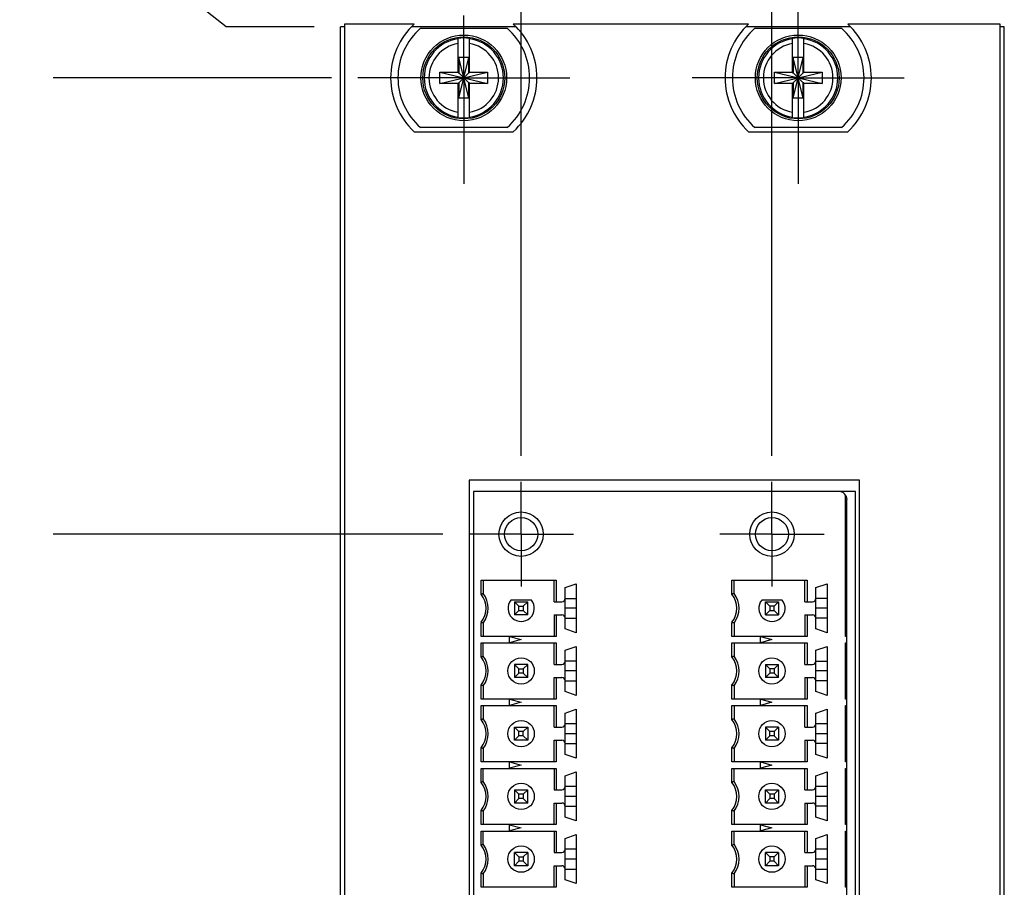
# Model space of a CAD drawing. Header units: inches. Extents: x 0.2 to 16.8, y 0.1 to 10.8.
# Tile 6 of 16: x 2.6 to 5, y 6.1 to 8.2. Entities that reach past the tile are written whole.
import ezdxf

# ---------------------------------------------------------------- set-up
doc = ezdxf.new("R2010")
doc.units = ezdxf.units.IN
doc.header["$LTSCALE"] = 0.935
doc.header["$MEASUREMENT"] = 0
doc.linetypes.add('CENTER', pattern=[0.6, 0.375, -0.075, 0.075, -0.075])
doc.layers.get('0').update_dxf_attribs({"linetype": 'CONTINUOUS'})
doc.layers.add('DEFAULT_1', color=7, linetype='CENTER')
doc.layers.add('DIMENSIONS', color=7, linetype='CONTINUOUS')
doc.styles.get("Standard").update_dxf_attribs({"font": 'txt', "width": 0.8})
doc.dimstyles.new('DIMSTYLE_2', dxfattribs={"dimtxt": 0.125, "dimasz": 0.18, "dimexe": 0.18, "dimexo": 0.0625, "dimgap": 0.09, "dimtad": 0, "dimtih": 1, "dimtoh": 1, "dimdec": 3, "dimzin": 4, "dimdsep": 46, "dimtxsty": 'STANDARD', "dimblk": '_FILLED', "dimblk1": '_FILLED', "dimblk2": '_FILLED', "dimcen": 0.09, "dimadec": 0, "dimazin": 0, "dimtp": 0.001, "dimtm": 0.001, "dimtfac": 1, "dimtdec": 3, "dimtofl": 0, "dimtmove": 0, "dimatfit": 3, "dimldrblk": '_FILLED', "dimfxl": 1, "dimtolj": 1, "dimtzin": 4, "dimarcsym": 0})

# ---------------------------------------------------------------- blocks, each defined once
blk = doc.blocks.new('*D2')
at = {"layer": 'DIMENSIONS', "color": 2, "linetype": 'CONTINUOUS'}
for p, q in [((2.9309, 8.2671), (2.6752, 8.2671)), ((3.0889, 8.142), (2.9309, 8.2671)), ((3.3002, 8.142), (3.0889, 8.142))]:
    blk.add_line(p, q, dxfattribs=at)
at = {"layer": 'DIMENSIONS', "color": 2, "linetype": 'CONTINUOUS', "width": 0.8}
for s, p in [('[', (2.1127, 8.2046)), (']', (2.5127, 8.2046)), ('.122', (1.5877, 8.2046)), ('3.1', (2.2127, 8.2046))]:
    blk.add_text(s, height=0.125, dxfattribs=at).set_placement(p)
blk = doc.blocks.new('_FILLED')
at = {"color": 0, "linetype": 'BYBLOCK'}
blk.add_solid([(0, 0), (-1, 0.174), (-1, -0.174)], dxfattribs=at)
blk = doc.blocks.new('*D3')
at = {"layer": 'DIMENSIONS', "color": 2, "linetype": 'CONTINUOUS'}
blk.add_line((3.6074, 6.9286), (2.6752, 6.9286), dxfattribs=at)
at = {"layer": 'DIMENSIONS', "color": 2, "linetype": 'CONTINUOUS', "width": 0.8}
for s, p in [('[', (1.9127, 6.8661)), (']', (2.5127, 6.8661)), ('2X -', (0.8877, 6.8661)), ('1.091', (1.2877, 6.8661)), ('27.72', (2.0127, 6.8661))]:
    blk.add_text(s, height=0.125, dxfattribs=at).set_placement(p)
blk = doc.blocks.new('*D4')
at = {"layer": 'DIMENSIONS', "color": 2, "linetype": 'CONTINUOUS'}
blk.add_line((3.3602, 3.202), (2.6752, 3.202), dxfattribs=at)
at = {"layer": 'DIMENSIONS', "color": 2, "linetype": 'CONTINUOUS', "width": 0.8}
for s, p in [('[', (1.8127, 3.1395)), (']', (2.5127, 3.1395)), ('2X -', (0.7877, 3.1395)), ('4.818', (1.1877, 3.1395)), ('122.38', (1.9127, 3.1395))]:
    blk.add_text(s, height=0.125, dxfattribs=at).set_placement(p)
blk = doc.blocks.new('*D5')
at = {"layer": 'DIMENSIONS', "color": 2, "linetype": 'CONTINUOUS'}
blk.add_line((3.6074, 4.3243), (2.6752, 4.3243), dxfattribs=at)
at = {"layer": 'DIMENSIONS', "color": 2, "linetype": 'CONTINUOUS', "width": 0.8}
for s, p in [('2X -', (0.8877, 4.2618)), ('3.696', (1.2877, 4.2618)), ('[', (1.9127, 4.2618)), ('93.87', (2.0127, 4.2618)), (']', (2.5127, 4.2618))]:
    blk.add_text(s, height=0.125, dxfattribs=at).set_placement(p)
blk = doc.blocks.new('*D6')
at = {"layer": 'DIMENSIONS', "color": 2, "linetype": 'CONTINUOUS'}
blk.add_line((3.3415, 8.02), (2.6752, 8.02), dxfattribs=at)
at = {"layer": 'DIMENSIONS', "color": 2, "linetype": 'CONTINUOUS', "width": 0.8}
for s, p in [('2X ', (1.4877, 7.9575)), ('.000', (1.7877, 7.9575)), ('[', (2.3127, 7.9575)), ('0', (2.4127, 7.9575)), (']', (2.5127, 7.9575))]:
    blk.add_text(s, height=0.125, dxfattribs=at).set_placement(p)
blk = doc.blocks.new('*D10')
at = {"layer": 'DIMENSIONS', "color": 2, "linetype": 'CONTINUOUS'}
for p, q in [((3.9599, 8.6077), (3.9599, 8.8363)), ((3.7949, 8.4254), (3.9599, 8.6077)), ((3.7949, 7.1161), (3.7949, 8.4254))]:
    blk.add_line(p, q, dxfattribs=at)
at = {"layer": 'DIMENSIONS', "color": 2, "linetype": 'CONTINUOUS', "width": 0.8}
for s, p in [(']', (4.0224, 10.2238)), ('3.48', (4.0224, 9.8238)), ('[', (4.0224, 9.7238)), ('.137', (4.0224, 9.1988)), ('2X ', (4.0224, 8.8988))]:
    blk.add_text(s, height=0.125, rotation=90, dxfattribs=at).set_placement(p)
blk = doc.blocks.new('*D11')
at = {"layer": 'DIMENSIONS', "color": 2, "linetype": 'CONTINUOUS'}
for p, q in [((4.2454, 8.6359), (4.2454, 8.8363)), ((4.3949, 8.457), (4.2454, 8.6359)), ((4.3949, 7.1161), (4.3949, 8.457))]:
    blk.add_line(p, q, dxfattribs=at)
at = {"layer": 'DIMENSIONS', "color": 2, "linetype": 'CONTINUOUS', "width": 0.8}
for s, p in [(']', (4.3079, 10.3238)), ('18.72', (4.3079, 9.8238)), ('[', (4.3079, 9.7238)), ('.737', (4.3079, 9.1988)), ('2X ', (4.3079, 8.8988))]:
    blk.add_text(s, height=0.125, rotation=90, dxfattribs=at).set_placement(p)

msp = doc.modelspace()

# ---------------------------------------------------------------- linework, layer by layer
at = {"color": 7, "linetype": 'CONTINUOUS'}
for p, q in [((3.3627, 3.007), (3.3627, 8.142)), ((3.3727, 8.142), (3.3627, 8.142)), ((3.3727, 8.1488), (3.3727, 4.0388)), ((3.5392, 8.1488), (3.3727, 8.1488)), ((3.782, 8.142), (3.5334, 8.142)), ((3.554, 8.1385), (3.7615, 8.1385)), ((4.3392, 8.1488), (3.7762, 8.1488)), ((4.582, 8.142), (4.3334, 8.142)), ((4.354, 8.1385), (4.5615, 8.1385)), ((4.9407, 8.1488), (4.5762, 8.1488)), ((4.9407, 3.1018), (4.9407, 8.1488)), ((4.9507, 8.142), (4.9407, 8.142)), ((4.9507, 3.075), (4.9507, 8.142)), ((3.644, 8.0317), (3.644, 8.1146)), ((3.6715, 8.0317), (3.6715, 8.1146)), ((4.444, 8.0317), (4.444, 8.1146)), ((4.4715, 8.0317), (4.4715, 8.1146)), ((3.646, 7.9715), (3.6695, 8.0685)), ((3.646, 8.0685), (3.646, 8.0317)), ((3.6695, 7.9715), (3.646, 8.0685)), ((3.6695, 8.0685), (3.646, 8.0685)), ((3.6695, 8.0317), (3.6695, 8.0685)), ((4.446, 7.9715), (4.4695, 8.0685)), ((4.446, 8.0685), (4.446, 8.0317)), ((4.4695, 7.9715), (4.446, 8.0685)), ((4.4695, 8.0685), (4.446, 8.0685)), ((4.4695, 8.0317), (4.4695, 8.0685)), ((3.6007, 8.0062), (3.6007, 8.0338)), ((3.6007, 8.0338), (3.7148, 8.0062)), ((3.6007, 8.0062), (3.7148, 8.0338)), ((3.6007, 8.0338), (3.644, 8.0338)), ((3.6715, 8.0338), (3.7148, 8.0338)), ((3.7148, 8.0338), (3.7148, 8.0062)), ((4.4007, 8.0062), (4.4007, 8.0338)), ((4.4007, 8.0062), (4.5148, 8.0338)), ((4.4007, 8.0338), (4.444, 8.0338)), ((4.4007, 8.0338), (4.5148, 8.0062)), ((4.4715, 8.0338), (4.5148, 8.0338)), ((4.5148, 8.0338), (4.5148, 8.0062)), ((3.644, 8.0317), (3.646, 8.0317)), ((3.644, 7.9253), (3.644, 8.0083)), ((3.644, 8.0083), (3.646, 8.0083)), ((3.646, 8.0083), (3.6695, 8.0317)), ((3.6695, 8.0083), (3.646, 8.0317)), ((3.646, 8.0083), (3.646, 7.9715)), ((3.6715, 8.0317), (3.6695, 8.0317)), ((3.6695, 7.9715), (3.6695, 8.0083)), ((3.6715, 8.0083), (3.6695, 8.0083)), ((3.6715, 7.9253), (3.6715, 8.0083)), ((4.444, 8.0317), (4.446, 8.0317)), ((4.444, 7.9253), (4.444, 8.0083)), ((4.444, 8.0083), (4.446, 8.0083)), ((4.446, 8.0083), (4.4695, 8.0317)), ((4.4695, 8.0083), (4.446, 8.0317)), ((4.446, 8.0083), (4.446, 7.9715)), ((4.4715, 8.0317), (4.4695, 8.0317)), ((4.4695, 7.9715), (4.4695, 8.0083)), ((4.4715, 8.0083), (4.4695, 8.0083)), ((4.4715, 7.9253), (4.4715, 8.0083)), ((3.644, 8.0062), (3.6007, 8.0062)), ((3.7148, 8.0062), (3.6715, 8.0062)), ((4.444, 8.0062), (4.4007, 8.0062)), ((4.5148, 8.0062), (4.4715, 8.0062)), ((3.6695, 7.9715), (3.646, 7.9715)), ((4.4695, 7.9715), (4.446, 7.9715)), ((3.5392, 7.8912), (3.7762, 7.8912)), ((3.7615, 7.9015), (3.554, 7.9015)), ((4.3392, 7.8912), (4.5762, 7.8912)), ((4.5615, 7.9015), (4.354, 7.9015)), ((3.6707, 7.0578), (3.6707, 4.2088)), ((4.6047, 7.0578), (3.6707, 7.0578)), ((4.6047, 4.2088), (4.6047, 7.0578)), ((3.6807, 7.031), (3.6807, 4.2088)), ((4.5947, 7.031), (3.6807, 7.031)), ((4.5947, 4.2088), (4.5947, 7.031)), ((4.5744, 4.2416), (4.5744, 7.0113)), ((4.5744, 7.0113), (4.5744, 7.0113)), ((3.6991, 6.7851), (3.6991, 6.8186)), ((3.6991, 6.8186), (3.8789, 6.8186)), ((3.7044, 6.8186), (3.7044, 6.7869)), ((3.8737, 6.7672), (3.8737, 6.8186)), ((3.8789, 6.8186), (3.8789, 6.7672)), ((3.9, 6.8009), (3.9268, 6.8101)), ((3.9268, 6.8101), (3.9268, 6.6928)), ((4.2991, 6.7851), (4.2991, 6.8186)), ((4.2991, 6.8186), (4.4789, 6.8186)), ((4.3044, 6.7869), (4.3044, 6.8186)), ((4.4737, 6.7672), (4.4737, 6.8186)), ((4.4789, 6.8186), (4.4789, 6.7672)), ((4.5, 6.8009), (4.5268, 6.8101)), ((4.5268, 6.8101), (4.5268, 6.6928)), ((3.9, 6.7021), (3.9, 6.8009)), ((4.5, 6.7021), (4.5, 6.8009)), ((3.8195, 6.7711), (3.7703, 6.7711)), ((3.7792, 6.7672), (3.7792, 6.7357)), ((3.7792, 6.7672), (3.7897, 6.7567)), ((3.7792, 6.7672), (3.8107, 6.7672)), ((3.8107, 6.7672), (3.8001, 6.7567)), ((3.8107, 6.7357), (3.8107, 6.7672)), ((3.8737, 6.7672), (3.8922, 6.7672)), ((4.4195, 6.7711), (4.3703, 6.7711)), ((4.3792, 6.7357), (4.3792, 6.7672)), ((4.3897, 6.7567), (4.3792, 6.7672)), ((4.3792, 6.7672), (4.4107, 6.7672)), ((4.4107, 6.7672), (4.4001, 6.7567)), ((4.4107, 6.7672), (4.4107, 6.7357)), ((4.4737, 6.7672), (4.4922, 6.7672)), ((3.7792, 6.7357), (3.7897, 6.7463)), ((3.7897, 6.7463), (3.7897, 6.7567)), ((3.7897, 6.7567), (3.8001, 6.7567)), ((3.7897, 6.7463), (3.8001, 6.7463)), ((3.8001, 6.7567), (3.8001, 6.7463)), ((3.8001, 6.7463), (3.8107, 6.7357)), ((4.3897, 6.7463), (4.3792, 6.7357)), ((4.3897, 6.7567), (4.3897, 6.7463)), ((4.4001, 6.7567), (4.3897, 6.7567)), ((4.3897, 6.7463), (4.4001, 6.7463)), ((4.4001, 6.7463), (4.4001, 6.7567)), ((4.4107, 6.7357), (4.4001, 6.7463)), ((3.6991, 6.6843), (3.6991, 6.7178)), ((3.7044, 6.716), (3.7044, 6.6843)), ((3.8107, 6.7357), (3.7792, 6.7357)), ((3.8737, 6.7357), (3.8737, 6.6843)), ((3.8737, 6.7357), (3.8922, 6.7357)), ((3.8789, 6.7357), (3.8789, 6.6843)), ((4.2991, 6.6843), (4.2991, 6.7178)), ((4.3044, 6.716), (4.3044, 6.6843)), ((4.3792, 6.7357), (4.4107, 6.7357)), ((4.4737, 6.7357), (4.4737, 6.6843)), ((4.4737, 6.7357), (4.4922, 6.7357)), ((4.4789, 6.7357), (4.4789, 6.6843)), ((3.9268, 6.6928), (3.9, 6.7021)), ((4.5268, 6.6928), (4.5, 6.7021)), ((3.8789, 6.6843), (3.6991, 6.6843)), ((3.6991, 6.6351), (3.6991, 6.6686)), ((3.6991, 6.6686), (3.8789, 6.6686)), ((3.7044, 6.6369), (3.7044, 6.6686)), ((3.7674, 6.6691), (3.7674, 6.6838)), ((3.7674, 6.6838), (3.7949, 6.6765)), ((3.7949, 6.6765), (3.7674, 6.6691)), ((3.8737, 6.6172), (3.8737, 6.6686)), ((3.8789, 6.6686), (3.8789, 6.6172)), ((4.4789, 6.6843), (4.2991, 6.6843)), ((4.2991, 6.6351), (4.2991, 6.6686)), ((4.2991, 6.6686), (4.4789, 6.6686)), ((4.3044, 6.6686), (4.3044, 6.6369)), ((4.3674, 6.6691), (4.3674, 6.6838)), ((4.3674, 6.6838), (4.3949, 6.6765)), ((4.3949, 6.6765), (4.3674, 6.6691)), ((4.4737, 6.6172), (4.4737, 6.6686)), ((4.4789, 6.6686), (4.4789, 6.6172)), ((4.5744, 6.6843), (4.5705, 6.6843)), ((4.5705, 6.6686), (4.5744, 6.6686)), ((3.9, 6.6509), (3.9268, 6.6601)), ((3.9, 6.5521), (3.9, 6.6509)), ((3.9268, 6.6601), (3.9268, 6.5428)), ((4.5, 6.6509), (4.5268, 6.6601)), ((4.5, 6.5521), (4.5, 6.6509)), ((4.5268, 6.6601), (4.5268, 6.5428)), ((3.7792, 6.6172), (3.7792, 6.5857)), ((3.7897, 6.6067), (3.7792, 6.6172)), ((3.8107, 6.6172), (3.7792, 6.6172)), ((3.7792, 6.5857), (3.7897, 6.5963)), ((3.7897, 6.5963), (3.7897, 6.6067)), ((3.7897, 6.6067), (3.8001, 6.6067)), ((3.8001, 6.5963), (3.7897, 6.5963)), ((3.8107, 6.6172), (3.8001, 6.6067)), ((3.8001, 6.6067), (3.8001, 6.5963)), ((3.8001, 6.5963), (3.8107, 6.5857)), ((3.8107, 6.5857), (3.8107, 6.6172)), ((3.8737, 6.6172), (3.8922, 6.6172)), ((4.3792, 6.6172), (4.3792, 6.5857)), ((4.3897, 6.6067), (4.3792, 6.6172)), ((4.3792, 6.6172), (4.4107, 6.6172)), ((4.3897, 6.5963), (4.3792, 6.5857)), ((4.3897, 6.6067), (4.3897, 6.5963)), ((4.4001, 6.6067), (4.3897, 6.6067)), ((4.4001, 6.5963), (4.3897, 6.5963)), ((4.4107, 6.6172), (4.4001, 6.6067)), ((4.4001, 6.6067), (4.4001, 6.5963)), ((4.4001, 6.5963), (4.4107, 6.5857)), ((4.4107, 6.5857), (4.4107, 6.6172)), ((4.4737, 6.6172), (4.4922, 6.6172)), ((3.8107, 6.5857), (3.7792, 6.5857)), ((3.8737, 6.5343), (3.8737, 6.5857)), ((3.8737, 6.5857), (3.8922, 6.5857)), ((3.8789, 6.5857), (3.8789, 6.5343)), ((4.4107, 6.5857), (4.3792, 6.5857)), ((4.4737, 6.5857), (4.4737, 6.5343)), ((4.4737, 6.5857), (4.4922, 6.5857)), ((4.4789, 6.5857), (4.4789, 6.5343)), ((3.6991, 6.5343), (3.6991, 6.5678)), ((3.7044, 6.566), (3.7044, 6.5343)), ((3.9268, 6.5428), (3.9, 6.5521)), ((4.2991, 6.5343), (4.2991, 6.5678)), ((4.3044, 6.566), (4.3044, 6.5343)), ((4.5268, 6.5428), (4.5, 6.5521)), ((3.8789, 6.5343), (3.6991, 6.5343)), ((3.7674, 6.5191), (3.7674, 6.5338)), ((3.7674, 6.5338), (3.7949, 6.5265)), ((3.7949, 6.5265), (3.7674, 6.5191)), ((4.4789, 6.5343), (4.2991, 6.5343)), ((4.3674, 6.5191), (4.3674, 6.5338)), ((4.3674, 6.5338), (4.3949, 6.5265)), ((4.3949, 6.5265), (4.3674, 6.5191)), ((4.5744, 6.5343), (4.5705, 6.5343)), ((3.6991, 6.4851), (3.6991, 6.5186)), ((3.6991, 6.5186), (3.8789, 6.5186)), ((3.7044, 6.5186), (3.7044, 6.4869)), ((3.8737, 6.4672), (3.8737, 6.5186)), ((3.8789, 6.5186), (3.8789, 6.4672)), ((3.9, 6.5009), (3.9268, 6.5101)), ((3.9, 6.4021), (3.9, 6.5009)), ((3.9268, 6.5101), (3.9268, 6.3928)), ((4.2991, 6.4851), (4.2991, 6.5186)), ((4.2991, 6.5186), (4.4789, 6.5186)), ((4.3044, 6.5186), (4.3044, 6.4869)), ((4.4737, 6.4672), (4.4737, 6.5186)), ((4.4789, 6.5186), (4.4789, 6.4672)), ((4.5, 6.5009), (4.5268, 6.5101)), ((4.5, 6.4021), (4.5, 6.5009)), ((4.5268, 6.5101), (4.5268, 6.3928)), ((4.5705, 6.5186), (4.5744, 6.5186)), ((3.7792, 6.4357), (3.7792, 6.4672)), ((3.7897, 6.4567), (3.7792, 6.4672)), ((3.7792, 6.4672), (3.8107, 6.4672)), ((3.7897, 6.4463), (3.7897, 6.4567)), ((3.8001, 6.4567), (3.7897, 6.4567)), ((3.8107, 6.4672), (3.8001, 6.4567)), ((3.8001, 6.4463), (3.8001, 6.4567)), ((3.8107, 6.4672), (3.8107, 6.4357)), ((3.8737, 6.4672), (3.8922, 6.4672)), ((4.3792, 6.4672), (4.3792, 6.4357)), ((4.4107, 6.4672), (4.3792, 6.4672)), ((4.3897, 6.4567), (4.3792, 6.4672)), ((4.3897, 6.4463), (4.3897, 6.4567)), ((4.4001, 6.4567), (4.3897, 6.4567)), ((4.4107, 6.4672), (4.4001, 6.4567)), ((4.4001, 6.4567), (4.4001, 6.4463)), ((4.4107, 6.4672), (4.4107, 6.4357)), ((4.4737, 6.4672), (4.4922, 6.4672)), ((3.7792, 6.4357), (3.7897, 6.4463)), ((3.8107, 6.4357), (3.7792, 6.4357)), ((3.8001, 6.4463), (3.7897, 6.4463)), ((3.8107, 6.4357), (3.8001, 6.4463)), ((3.8737, 6.3843), (3.8737, 6.4357)), ((3.8737, 6.4357), (3.8922, 6.4357)), ((3.8789, 6.4357), (3.8789, 6.3843)), ((4.3792, 6.4357), (4.3897, 6.4463)), ((4.4107, 6.4357), (4.3792, 6.4357)), ((4.4001, 6.4463), (4.3897, 6.4463)), ((4.4001, 6.4463), (4.4107, 6.4357)), ((4.4737, 6.4357), (4.4737, 6.3843)), ((4.4737, 6.4357), (4.4922, 6.4357)), ((4.4789, 6.4357), (4.4789, 6.3843)), ((3.6991, 6.3843), (3.6991, 6.4178)), ((3.7044, 6.416), (3.7044, 6.3843)), ((4.2991, 6.3843), (4.2991, 6.4178)), ((4.3044, 6.416), (4.3044, 6.3843)), ((3.8789, 6.3843), (3.6991, 6.3843)), ((3.7674, 6.3691), (3.7674, 6.3838)), ((3.7674, 6.3838), (3.7949, 6.3765)), ((3.9268, 6.3928), (3.9, 6.4021)), ((4.4789, 6.3843), (4.2991, 6.3843)), ((4.3674, 6.3691), (4.3674, 6.3838)), ((4.3674, 6.3838), (4.3949, 6.3765)), ((4.5268, 6.3928), (4.5, 6.4021)), ((4.5744, 6.3843), (4.5705, 6.3843)), ((3.6991, 6.3351), (3.6991, 6.3686)), ((3.6991, 6.3686), (3.8789, 6.3686)), ((3.7044, 6.3369), (3.7044, 6.3686)), ((3.7949, 6.3765), (3.7674, 6.3691)), ((3.8737, 6.3686), (3.8737, 6.3172)), ((3.8789, 6.3686), (3.8789, 6.3172)), ((3.9, 6.3509), (3.9268, 6.3601)), ((3.9268, 6.3601), (3.9268, 6.2428)), ((4.2991, 6.3351), (4.2991, 6.3686)), ((4.2991, 6.3686), (4.4789, 6.3686)), ((4.3044, 6.3369), (4.3044, 6.3686)), ((4.3949, 6.3765), (4.3674, 6.3691)), ((4.4737, 6.3172), (4.4737, 6.3686)), ((4.4789, 6.3686), (4.4789, 6.3172)), ((4.5, 6.3509), (4.5268, 6.3601)), ((4.5268, 6.3601), (4.5268, 6.2428)), ((4.5705, 6.3686), (4.5744, 6.3686)), ((3.9, 6.2521), (3.9, 6.3509)), ((4.5, 6.2521), (4.5, 6.3509)), ((3.7792, 6.3172), (3.7792, 6.2857)), ((3.7897, 6.3067), (3.7792, 6.3172)), ((3.7792, 6.3172), (3.8107, 6.3172)), ((3.8107, 6.3172), (3.8001, 6.3067)), ((3.8107, 6.2857), (3.8107, 6.3172)), ((3.8737, 6.3172), (3.8922, 6.3172)), ((4.3792, 6.2857), (4.3792, 6.3172)), ((4.3792, 6.3172), (4.4107, 6.3172)), ((4.3897, 6.3067), (4.3792, 6.3172)), ((4.4107, 6.3172), (4.4001, 6.3067)), ((4.4107, 6.3172), (4.4107, 6.2857)), ((4.4737, 6.3172), (4.4922, 6.3172)), ((3.7792, 6.2857), (3.7897, 6.2963)), ((3.7897, 6.2963), (3.7897, 6.3067)), ((3.8001, 6.3067), (3.7897, 6.3067)), ((3.8001, 6.2963), (3.7897, 6.2963)), ((3.8001, 6.3067), (3.8001, 6.2963)), ((3.8001, 6.2963), (3.8107, 6.2857)), ((4.3897, 6.2963), (4.3792, 6.2857)), ((4.3897, 6.3067), (4.3897, 6.2963)), ((4.4001, 6.3067), (4.3897, 6.3067)), ((4.4001, 6.2963), (4.3897, 6.2963)), ((4.4001, 6.3067), (4.4001, 6.2963)), ((4.4001, 6.2963), (4.4107, 6.2857)), ((3.6991, 6.2343), (3.6991, 6.2678)), ((3.7044, 6.266), (3.7044, 6.2343)), ((3.8107, 6.2857), (3.7792, 6.2857)), ((3.8737, 6.2343), (3.8737, 6.2857)), ((3.8737, 6.2857), (3.8922, 6.2857)), ((3.8789, 6.2857), (3.8789, 6.2343)), ((4.2991, 6.2343), (4.2991, 6.2678)), ((4.3044, 6.266), (4.3044, 6.2343)), ((4.4107, 6.2857), (4.3792, 6.2857)), ((4.4737, 6.2857), (4.4737, 6.2343)), ((4.4737, 6.2857), (4.4922, 6.2857)), ((4.4789, 6.2857), (4.4789, 6.2343)), ((3.9268, 6.2428), (3.9, 6.2521)), ((4.5268, 6.2428), (4.5, 6.2521)), ((3.8789, 6.2343), (3.6991, 6.2343)), ((3.6991, 6.1851), (3.6991, 6.2186)), ((3.6991, 6.2186), (3.8789, 6.2186)), ((3.7044, 6.1869), (3.7044, 6.2186)), ((3.7674, 6.2191), (3.7674, 6.2338)), ((3.7674, 6.2338), (3.7949, 6.2265)), ((3.7949, 6.2265), (3.7674, 6.2191)), ((3.8737, 6.2186), (3.8737, 6.1672)), ((3.8789, 6.2186), (3.8789, 6.1672)), ((4.4789, 6.2343), (4.2991, 6.2343)), ((4.2991, 6.1851), (4.2991, 6.2186)), ((4.2991, 6.2186), (4.4789, 6.2186)), ((4.3044, 6.1869), (4.3044, 6.2186)), ((4.3674, 6.2191), (4.3674, 6.2338)), ((4.3674, 6.2338), (4.3949, 6.2265)), ((4.3949, 6.2265), (4.3674, 6.2191)), ((4.4737, 6.1672), (4.4737, 6.2186)), ((4.4789, 6.2186), (4.4789, 6.1672)), ((4.5744, 6.2343), (4.5705, 6.2343)), ((4.5705, 6.2186), (4.5744, 6.2186)), ((3.9, 6.2009), (3.9268, 6.2101)), ((3.9, 6.1021), (3.9, 6.2009)), ((3.9268, 6.2101), (3.9268, 6.0928)), ((4.5, 6.2009), (4.5268, 6.2101)), ((4.5, 6.1021), (4.5, 6.2009)), ((4.5268, 6.2101), (4.5268, 6.0928)), ((3.7792, 6.1357), (3.7792, 6.1672)), ((3.7792, 6.1672), (3.7897, 6.1567)), ((3.8107, 6.1672), (3.7792, 6.1672)), ((3.7897, 6.1567), (3.7897, 6.1463)), ((3.7897, 6.1567), (3.8001, 6.1567)), ((3.8001, 6.1567), (3.8107, 6.1672)), ((3.8001, 6.1567), (3.8001, 6.1463)), ((3.8107, 6.1672), (3.8107, 6.1357)), ((3.8737, 6.1672), (3.8922, 6.1672)), ((4.3792, 6.1357), (4.3792, 6.1672)), ((4.4107, 6.1672), (4.3792, 6.1672)), ((4.3792, 6.1672), (4.3897, 6.1567)), ((4.3897, 6.1567), (4.3897, 6.1463)), ((4.4001, 6.1567), (4.3897, 6.1567)), ((4.4001, 6.1567), (4.4107, 6.1672)), ((4.4001, 6.1463), (4.4001, 6.1567)), ((4.4107, 6.1672), (4.4107, 6.1357)), ((4.4737, 6.1672), (4.4922, 6.1672)), ((3.7897, 6.1463), (3.7792, 6.1357)), ((3.8107, 6.1357), (3.7792, 6.1357)), ((3.8001, 6.1463), (3.7897, 6.1463)), ((3.8107, 6.1357), (3.8001, 6.1463)), ((3.8737, 6.0843), (3.8737, 6.1357)), ((3.8737, 6.1357), (3.8922, 6.1357)), ((3.8789, 6.1357), (3.8789, 6.0843)), ((4.3897, 6.1463), (4.3792, 6.1357)), ((4.4107, 6.1357), (4.3792, 6.1357)), ((4.4001, 6.1463), (4.3897, 6.1463)), ((4.4107, 6.1357), (4.4001, 6.1463)), ((4.4737, 6.1357), (4.4737, 6.0843)), ((4.4737, 6.1357), (4.4922, 6.1357)), ((4.4789, 6.1357), (4.4789, 6.0843)), ((3.6991, 6.0843), (3.6991, 6.1178)), ((3.7044, 6.116), (3.7044, 6.0843)), ((3.9268, 6.0928), (3.9, 6.1021)), ((4.2991, 6.0843), (4.2991, 6.1178)), ((4.3044, 6.116), (4.3044, 6.0843)), ((4.5268, 6.0928), (4.5, 6.1021)), ((3.8789, 6.0843), (3.6991, 6.0843)), ((4.4789, 6.0843), (4.2991, 6.0843)), ((4.5744, 6.0843), (4.5705, 6.0843))]:
    msp.add_line(p, q, dxfattribs=at)
at = {"color": 9, "linetype": 'CONTINUOUS'}
for p, q in [((4.5705, 6.6843), (4.5705, 7.0231)), ((3.9, 6.7751), (3.9268, 6.7751)), ((4.5268, 6.7751), (4.5, 6.7751)), ((3.9268, 6.7515), (3.9, 6.7515)), ((4.5268, 6.7515), (4.5, 6.7515)), ((3.9, 6.7278), (3.9268, 6.7278)), ((4.5268, 6.7278), (4.5, 6.7278)), ((4.5705, 6.5343), (4.5705, 6.6686)), ((3.9268, 6.6251), (3.9, 6.6251)), ((4.5, 6.6251), (4.5268, 6.6251)), ((3.9268, 6.6015), (3.9, 6.6015)), ((4.5268, 6.6015), (4.5, 6.6015)), ((3.9, 6.5778), (3.9268, 6.5778)), ((4.5268, 6.5778), (4.5, 6.5778)), ((4.5705, 6.3843), (4.5705, 6.5186)), ((3.9268, 6.4751), (3.9, 6.4751)), ((4.5268, 6.4751), (4.5, 6.4751)), ((3.9268, 6.4515), (3.9, 6.4515)), ((4.5268, 6.4515), (4.5, 6.4515)), ((3.9, 6.4278), (3.9268, 6.4278)), ((4.5268, 6.4278), (4.5, 6.4278)), ((4.5705, 6.2343), (4.5705, 6.3686)), ((3.9268, 6.3251), (3.9, 6.3251)), ((4.5268, 6.3251), (4.5, 6.3251)), ((3.9268, 6.3015), (3.9, 6.3015)), ((4.5268, 6.3015), (4.5, 6.3015)), ((3.9, 6.2778), (3.9268, 6.2778)), ((4.5268, 6.2778), (4.5, 6.2778)), ((4.5705, 6.0843), (4.5705, 6.2186)), ((3.9268, 6.1751), (3.9, 6.1751)), ((4.5268, 6.1751), (4.5, 6.1751)), ((3.9268, 6.1515), (3.9, 6.1515)), ((4.5268, 6.1515), (4.5, 6.1515)), ((3.9, 6.1278), (3.9268, 6.1278)), ((4.5, 6.1278), (4.5268, 6.1278))]:
    msp.add_line(p, q, dxfattribs=at)
at = {"color": 7, "linetype": 'CONTINUOUS'}
for centre, radius in [((3.6577, 8.02), 0.1025), ((3.6577, 8.02), 0.098), ((4.4577, 8.02), 0.1025), ((4.4577, 8.02), 0.098), ((3.7949, 6.9286), 0.0531), ((4.3949, 6.9286), 0.0531), ((3.7949, 6.9286), 0.0396), ((4.3949, 6.9286), 0.0396), ((3.7949, 6.6015), 0.0315), ((4.3949, 6.6015), 0.0315), ((3.7949, 6.4515), 0.0315), ((4.3949, 6.4515), 0.0315), ((3.7949, 6.3015), 0.0315), ((4.3949, 6.3015), 0.0315), ((3.7949, 6.1515), 0.0315), ((4.3949, 6.1515), 0.0315)]:
    msp.add_circle(centre, radius, dxfattribs=at)
for centre, radius, start, end in [((3.6577, 8.02), 0.175, 132.6208, 227.3792), ((3.6577, 8.02), 0.1575, 131.203, 228.797), ((3.6577, 8.02), 0.1575, 311.203, 48.797), ((3.6577, 8.02), 0.175, 312.6208, 47.3792), ((4.4577, 8.02), 0.175, 132.6208, 227.3792), ((4.4577, 8.02), 0.1575, 131.203, 228.797), ((4.4577, 8.02), 0.1575, 311.203, 48.797), ((4.4577, 8.02), 0.175, 312.6208, 47.3792), ((3.6577, 8.02), 0.0956, 81.7166, 98.2834), ((4.4577, 8.02), 0.0956, 81.7166, 98.2834), ((3.6577, 8.02), 0.0956, 261.7166, 278.2834), ((4.4577, 8.02), 0.0956, 261.7166, 278.2834), ((4.5548, 7.0113), 0.0197, 0.0062, 90), ((3.6571, 6.7515), 0.0538, 321.2958, 38.7042), ((3.6571, 6.7515), 0.0591, 323.1318, 36.8698), ((4.2571, 6.7515), 0.0538, 321.2958, 38.7042), ((4.2571, 6.7515), 0.0591, 323.1318, 36.8698), ((3.7949, 6.7515), 0.0315, 141.3178, 38.6822), ((3.8922, 6.7751), 0.00787, 270, 360), ((4.3949, 6.7515), 0.0315, 141.3178, 38.6822), ((4.4922, 6.7751), 0.00787, 270, 360), ((3.8922, 6.7278), 0.00787, 0, 90), ((4.4922, 6.7278), 0.00787, 0, 90), ((3.6571, 6.6015), 0.0538, 321.2958, 38.7042), ((3.6571, 6.6015), 0.0591, 323.1318, 36.8698), ((3.8922, 6.6251), 0.00787, 270, 360), ((4.2571, 6.6015), 0.0538, 321.2958, 38.7042), ((4.2571, 6.6015), 0.0591, 323.1318, 36.8698), ((4.4922, 6.6251), 0.00787, 270, 360), ((3.8922, 6.5778), 0.00787, 0, 90), ((4.4922, 6.5778), 0.00787, 0, 90), ((3.6571, 6.4515), 0.0538, 321.2958, 38.7042), ((3.6571, 6.4515), 0.0591, 323.1318, 36.8698), ((4.2571, 6.4515), 0.0538, 321.2958, 38.7042), ((4.2571, 6.4515), 0.0591, 323.1318, 36.8698), ((3.8922, 6.4751), 0.00787, 270, 360), ((4.4922, 6.4751), 0.00787, 270, 360), ((3.8922, 6.4278), 0.00787, 0, 90), ((4.4922, 6.4278), 0.00787, 0, 90), ((3.6571, 6.3015), 0.0591, 323.1318, 36.8698), ((4.2571, 6.3015), 0.0591, 323.1318, 36.8698), ((3.6571, 6.3015), 0.0538, 321.2958, 38.7042), ((3.8922, 6.3251), 0.00787, 270, 360), ((4.2571, 6.3015), 0.0538, 321.2958, 38.7042), ((4.4922, 6.3251), 0.00787, 270, 360), ((3.8922, 6.2778), 0.00787, 0, 90), ((4.4922, 6.2778), 0.00787, 0, 90), ((3.6571, 6.1515), 0.0538, 321.2958, 38.7042), ((3.6571, 6.1515), 0.0591, 323.1318, 36.8698), ((3.8922, 6.1751), 0.00787, 270, 360), ((4.2571, 6.1515), 0.0538, 321.2958, 38.7042), ((4.2571, 6.1515), 0.0591, 323.1318, 36.8698), ((4.4922, 6.1751), 0.00787, 270, 360), ((3.8922, 6.1278), 0.00787, 0, 90), ((4.4922, 6.1278), 0.00787, 0, 90)]:
    msp.add_arc(centre, radius, start, end, dxfattribs=at)
at = {"color": 9, "linetype": 'CONTINUOUS'}
for centre, radius, start, end in [((3.6577, 8.02), 0.0947, 98.3637, 261.6363), ((3.6577, 8.02), 0.0947, 278.3637, 81.6363), ((4.4577, 8.02), 0.0947, 98.3637, 261.6363), ((4.4577, 8.02), 0.0947, 278.3637, 81.6363), ((3.6577, 8.02), 0.0832, 99.5336, 260.4664), ((3.6577, 8.02), 0.0832, 279.5336, 80.4664), ((4.4577, 8.02), 0.0832, 99.5336, 260.4664), ((4.4577, 8.02), 0.0832, 279.5336, 80.4664)]:
    msp.add_arc(centre, radius, start, end, dxfattribs=at)
at = {"color": 7, "linetype": 'CONTINUOUS'}
for points, knots in [([(3.6991, 6.7851), (3.6997, 6.7853), (3.7008, 6.7857), (3.7026, 6.7863), (3.7038, 6.7867), (3.7044, 6.7869)], [0, 0, 0, 0, 0.333898, 0.667228, 1, 1, 1, 1]), ([(4.3044, 6.7869), (4.3038, 6.7867), (4.3026, 6.7863), (4.3008, 6.7857), (4.2997, 6.7853), (4.2991, 6.7851)], [0, 0, 0, 0, 0.334505, 0.667836, 1, 1, 1, 1]), ([(3.7044, 6.716), (3.7038, 6.7162), (3.7026, 6.7166), (3.7008, 6.7172), (3.6997, 6.7176), (3.6991, 6.7178)], [0, 0, 0, 0, 0.332771, 0.666101, 1, 1, 1, 1]), ([(4.3044, 6.716), (4.3038, 6.7162), (4.3026, 6.7166), (4.3008, 6.7172), (4.2997, 6.7176), (4.2991, 6.7178)], [0, 0, 0, 0, 0.332771, 0.666101, 1, 1, 1, 1]), ([(3.6991, 6.6351), (3.6997, 6.6353), (3.7008, 6.6357), (3.7026, 6.6363), (3.7038, 6.6367), (3.7044, 6.6369)], [0, 0, 0, 0, 0.333897, 0.667226, 1, 1, 1, 1]), ([(4.3044, 6.6369), (4.3038, 6.6367), (4.3026, 6.6363), (4.3008, 6.6357), (4.2997, 6.6353), (4.2991, 6.6351)], [0, 0, 0, 0, 0.334507, 0.667837, 1, 1, 1, 1]), ([(3.7044, 6.566), (3.7038, 6.5662), (3.7026, 6.5666), (3.7008, 6.5672), (3.6997, 6.5676), (3.6991, 6.5678)], [0, 0, 0, 0, 0.332771, 0.666101, 1, 1, 1, 1]), ([(4.3044, 6.566), (4.3038, 6.5662), (4.3026, 6.5666), (4.3008, 6.5672), (4.2997, 6.5676), (4.2991, 6.5678)], [0, 0, 0, 0, 0.332771, 0.666101, 1, 1, 1, 1]), ([(3.7044, 6.4869), (3.7038, 6.4867), (3.7026, 6.4863), (3.7008, 6.4857), (3.6997, 6.4853), (3.6991, 6.4851)], [0, 0, 0, 0, 0.334507, 0.667837, 1, 1, 1, 1]), ([(4.3044, 6.4869), (4.3038, 6.4867), (4.3026, 6.4863), (4.3008, 6.4857), (4.2997, 6.4853), (4.2991, 6.4851)], [0, 0, 0, 0, 0.334507, 0.667837, 1, 1, 1, 1]), ([(3.7044, 6.416), (3.7038, 6.4162), (3.7026, 6.4166), (3.7008, 6.4172), (3.6997, 6.4176), (3.6991, 6.4178)], [0, 0, 0, 0, 0.332771, 0.666101, 1, 1, 1, 1]), ([(4.3044, 6.416), (4.3038, 6.4162), (4.3026, 6.4166), (4.3008, 6.4172), (4.2997, 6.4176), (4.2991, 6.4178)], [0, 0, 0, 0, 0.332771, 0.666101, 1, 1, 1, 1]), ([(3.7044, 6.3369), (3.7038, 6.3367), (3.7026, 6.3363), (3.7008, 6.3357), (3.6997, 6.3353), (3.6991, 6.3351)], [0, 0, 0, 0, 0.334507, 0.667837, 1, 1, 1, 1]), ([(4.3044, 6.3369), (4.3038, 6.3367), (4.3026, 6.3363), (4.3008, 6.3357), (4.2997, 6.3353), (4.2991, 6.3351)], [0, 0, 0, 0, 0.334507, 0.667837, 1, 1, 1, 1]), ([(3.7044, 6.266), (3.7038, 6.2662), (3.7026, 6.2666), (3.7008, 6.2672), (3.6997, 6.2676), (3.6991, 6.2678)], [0, 0, 0, 0, 0.332771, 0.666101, 1, 1, 1, 1]), ([(4.3044, 6.266), (4.3038, 6.2662), (4.3026, 6.2666), (4.3008, 6.2672), (4.2997, 6.2676), (4.2991, 6.2678)], [0, 0, 0, 0, 0.332771, 0.666101, 1, 1, 1, 1]), ([(3.7044, 6.1869), (3.7038, 6.1867), (3.7026, 6.1863), (3.7008, 6.1857), (3.6997, 6.1853), (3.6991, 6.1851)], [0, 0, 0, 0, 0.334507, 0.667837, 1, 1, 1, 1]), ([(4.2991, 6.1851), (4.2997, 6.1853), (4.3008, 6.1857), (4.3026, 6.1863), (4.3038, 6.1867), (4.3044, 6.1869)], [0, 0, 0, 0, 0.333897, 0.667226, 1, 1, 1, 1]), ([(3.7044, 6.116), (3.7038, 6.1162), (3.7026, 6.1166), (3.7008, 6.1172), (3.6997, 6.1176), (3.6991, 6.1178)], [0, 0, 0, 0, 0.332771, 0.666101, 1, 1, 1, 1]), ([(4.3044, 6.116), (4.3038, 6.1162), (4.3026, 6.1166), (4.3008, 6.1172), (4.2997, 6.1176), (4.2991, 6.1178)], [0, 0, 0, 0, 0.332771, 0.666101, 1, 1, 1, 1])]:
    msp.add_open_spline(points, degree=3, knots=knots, dxfattribs=at)
at = {"layer": 'DEFAULT_1', "color": 7, "linetype": 'CENTER'}
for p, q in [((4.4577, 8.02), (4.4577, 8.2738)), ((3.6577, 8.02), (3.6577, 8.1695)), ((3.5082, 8.02), (3.404, 8.02)), ((3.6577, 8.02), (3.5082, 8.02)), ((3.6577, 8.02), (3.6577, 7.7662)), ((3.6577, 8.02), (3.9115, 8.02)), ((4.4577, 8.02), (4.204, 8.02)), ((4.4577, 8.02), (4.4577, 7.7662)), ((4.4577, 8.02), (4.7115, 8.02)), ((3.7949, 6.9286), (3.7949, 7.0536)), ((4.3949, 6.9286), (4.3949, 7.0536)), ((3.7949, 6.9286), (3.6699, 6.9286)), ((3.7949, 6.9286), (3.7949, 6.8036)), ((3.7949, 6.9286), (3.9199, 6.9286)), ((4.3949, 6.9286), (4.2699, 6.9286)), ((4.3949, 6.9286), (4.3949, 6.8036)), ((4.3949, 6.9286), (4.5199, 6.9286))]:
    msp.add_line(p, q, dxfattribs=at)

# ---------------------------------------------------------------- dimensions: what is measured, and where the dimension line sits
at = {"layer": 'DIMENSIONS', "color": 2, "linetype": 'CONTINUOUS'}
for feature_location, offset, origin, text, picture, middle in [((4.3949, 7.1161), (-0.1495, 1.7201), (3.6577, 8.2738), '2X <>', '*D11', (4.2454, 9.6613)), ((3.7949, 7.1161), (0.165, 1.7201), (3.6577, 8.2738), '2X <>', '*D10', (3.9599, 9.6113)), ((3.3414634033, 8.0199900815), (-0.6662259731, 0), (3.4039634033, 8.0199900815), '2X <>', '*D6', (2.0502374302, 8.0199900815)), ((3.3602, 3.202), (-0.685, 0), (3.404, 8.02), '2X -<>', '*D4', (1.7002, 3.202)), ((3.6074, 6.9286), (-0.9322, 0), (3.404, 8.02), '2X -<>', '*D3', (1.7502, 6.9286)), ((3.6074, 4.3243), (-0.9322, 0), (3.404, 8.02), '2X -<>', '*D5', (1.7502, 4.3243))]:
    dim = msp.add_ordinate_dim(feature_location=feature_location, offset=offset, dtype=0, origin=origin, text=text, dimstyle='DIMSTYLE_2', dxfattribs=at)
    dim.commit()
    dim.dimension.update_dxf_attribs({"geometry": picture, "text_midpoint": middle})
dim = msp.add_ordinate_dim(feature_location=(3.3002, 8.142), offset=(-0.625, 0.1251), dtype=0, origin=(3.404, 8.02), dimstyle='DIMSTYLE_2', dxfattribs=at)
dim.commit()
dim.dimension.update_dxf_attribs({"geometry": '*D2', "text_midpoint": (2.1002, 8.2671)})

doc.saveas('drawing.dxf')
